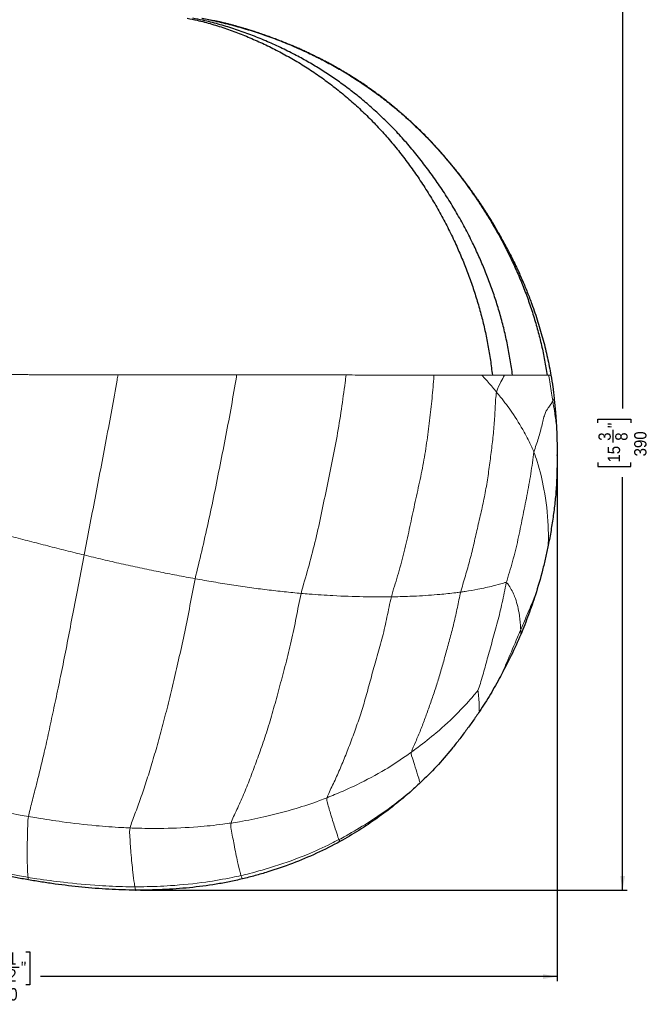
# Model space of a CAD drawing. Header units: millimetres. Extents: x 0 to 1682, y 0 to 1188.
# Tile 4 of 7: x 579 to 850, y 553 to 976. Entities that reach past the tile are written whole.
import ezdxf

# ---------------------------------------------------------------- set-up
doc = ezdxf.new("R2010")
doc.units = ezdxf.units.MM
doc.header["$LTSCALE"] = 2
doc.header["$PDSIZE"] = -1
doc.linetypes.add('SLD-Solido', pattern=[0])
doc.layers.add('FORMAT', color=7, linetype='SLD-Solido')
doc.styles.add('SLDTEXTSTYLE3', font='GOTHIC.TTF', dxfattribs={"width": 0.913})
doc.dimstyles.new('SLDDIMSTYLE0', dxfattribs={"dimtxt": 5.291667, "dimasz": 6, "dimexe": 0, "dimexo": 0.0625, "dimgap": 1.322917, "dimtad": 0, "dimdec": 1, "dimrnd": 1e-09, "dimzin": 12, "dimdsep": 46, "dimtxsty": 'SLDTEXTSTYLE3', "dimsah": 1, "dimcen": 0.09, "dimadec": 0, "dimazin": 3, "dimtfac": 1, "dimtdec": 1, "dimtofl": 0, "dimtmove": 0, "dimatfit": 3, "dimfxl": 1, "dimfrac": 2, "dimtolj": 1, "dimtzin": 12, "dimarcsym": 0})

# ---------------------------------------------------------------- blocks, each defined once
blk = doc.blocks.new('_D')
at = {"layer": 'FORMAT', "color": 7}
for p, q in [((336.34, 806.1), (336.34, 563.08)), ((810.08, 787.13), (810.08, 563.08)), ((564.76, 575.74), (563.15, 575.74)), ((563.15, 575.74), (563.15, 561.48)), ((581.79, 575.74), (583.4, 575.74)), ((583.4, 575.74), (583.4, 561.48)), ((573.36, 569.16), (578.83, 569.16)), ((336.34, 565.08), (558.52, 565.08)), ((810.08, 565.08), (588.03, 565.08)), ((563.15, 561.48), (564.76, 561.48)), ((583.4, 561.48), (581.79, 561.48))]:
    blk.add_line(p, q, dxfattribs=at)
for points in [[(336.34, 565.08), (342.34, 564.08), (342.34, 566.08)], [(810.08, 565.08), (804.08, 566.08), (804.08, 564.08)]]:
    blk.add_solid(points, dxfattribs=at)
at = {"layer": 'FORMAT', "color": 7, "attachment_point": 1, "style": 'SLDTEXTSTYLE3'}
for s, insert, char_height in [('18', (564.76, 571.45), 5.292), ('1', (574.14, 575.45), 5.29), ('"', (579.61, 571.45), 5.29), ('2', (574.14, 568.24), 5.29), ('470', (567.41, 560.11), 5.292)]:
    blk.add_mtext(s, dxfattribs=dict(at, insert=insert, char_height=char_height))
blk = doc.blocks.new('_D_1')
at = {"layer": 'FORMAT', "color": 7}
for p, q in [((658.88, 986.75), (840.21, 986.75)), ((838.21, 986.75), (838.21, 809.26)), ((827.55, 803.02), (827.55, 804.63)), ((827.55, 804.63), (841.82, 804.63)), ((841.82, 804.63), (841.82, 803.02)), ((834.14, 794.58), (834.14, 800.05)), ((827.55, 785.99), (827.55, 784.38)), ((827.55, 784.38), (841.82, 784.38)), ((841.82, 784.38), (841.82, 785.99)), ((838.21, 602.25), (838.21, 779.74)), ((630.98, 602.25), (840.21, 602.25))]:
    blk.add_line(p, q, dxfattribs=at)
for points in [[(838.21, 986.75), (837.21, 980.75), (839.21, 980.75)], [(838.21, 602.25), (839.21, 608.25), (837.21, 608.25)]]:
    blk.add_solid(points, dxfattribs=at)
at = {"layer": 'FORMAT', "color": 7, "attachment_point": 1, "rotation": 90, "style": 'SLDTEXTSTYLE3'}
for s, insert, char_height in [('"', (831.84, 800.83), 5.29), ('390', (843.19, 788.64), 5.292), ('3', (827.85, 795.36), 5.29), ('8', (835.06, 795.36), 5.29), ('15', (831.84, 785.99), 5.292)]:
    blk.add_mtext(s, dxfattribs=dict(at, insert=insert, char_height=char_height))

msp = doc.modelspace()

# ---------------------------------------------------------------- linework, layer by layer
at = {"color": 7, "linetype": 'SLD-Solido', "lineweight": 25}
msp.add_line((657.5, 976.99), (662.47, 975.97), dxfattribs=at)
for points, knots in [([(651.14, 976.99), (652.55, 976.7), (656.1, 975.97), (661.74, 974.48), (668.05, 972.51), (674.25, 970.18), (680.37, 967.61), (686.41, 964.8), (692.39, 961.72), (698.29, 958.38), (704.1, 954.74), (709.77, 950.83), (715.28, 946.66), (720.63, 942.24), (725.81, 937.57), (730.81, 932.66), (735.61, 927.53), (740.21, 922.17), (744.6, 916.61), (748.8, 910.87), (752.79, 904.95), (756.58, 898.87), (760.15, 892.63), (763.5, 886.25), (766.51, 879.95), (769.21, 873.76), (771.62, 867.71), (773.83, 861.56), (775.82, 855.32), (777.58, 849.04), (779.1, 842.73), (780.38, 836.39), (781.45, 830), (781.98, 825.71), (782.25, 823.56)], [0, 0, 0, 0, 0.021061, 0.053192, 0.085319, 0.117446, 0.14958, 0.181714, 0.213846, 0.246589, 0.27933, 0.312076, 0.344835, 0.377609, 0.410394, 0.443179, 0.475958, 0.508723, 0.541475, 0.57423, 0.606987, 0.639741, 0.67249, 0.705234, 0.737983, 0.767333, 0.796685, 0.826033, 0.855377, 0.884721, 0.913543, 0.942364, 0.971182, 1, 1, 1, 1]), ([(790.93, 823.55), (790.62, 825.74), (790, 830.11), (788.8, 836.62), (787.36, 843.07), (785.68, 849.46), (783.78, 855.73), (781.67, 861.89), (779.36, 867.92), (776.84, 873.86), (774.02, 879.97), (770.86, 886.23), (767.34, 892.62), (763.6, 898.85), (759.63, 904.94), (755.46, 910.85), (751.08, 916.6), (746.5, 922.18), (741.87, 927.35), (737.22, 932.15), (732.58, 936.58), (727.79, 940.83), (722.85, 944.87), (717.8, 948.69), (712.65, 952.29), (707.41, 955.65), (702.06, 958.8), (696.38, 961.85), (690.37, 964.8), (684.03, 967.62), (677.6, 970.18), (671.09, 972.5), (664.47, 974.47), (658.59, 975.97), (654.9, 976.7), (653.45, 976.99)], [0, 0, 0, 0, 0.02931, 0.058621, 0.087934, 0.117248, 0.146559, 0.175348, 0.204141, 0.232937, 0.261733, 0.294447, 0.327158, 0.359872, 0.39259, 0.42531, 0.458028, 0.490744, 0.523474, 0.552813, 0.582158, 0.611503, 0.640842, 0.670168, 0.698959, 0.727743, 0.756526, 0.785311, 0.817636, 0.849963, 0.882289, 0.91461, 0.946931, 0.979254, 1, 1, 1, 1]), ([(657.32, 976.99), (658.91, 976.68), (662.9, 975.9), (669.26, 974.35), (676.36, 972.37), (683.39, 970.11), (690.33, 967.58), (697.16, 964.8), (703.66, 961.85), (709.84, 958.78), (715.68, 955.6), (721.4, 952.18), (726.98, 948.55), (732.38, 944.73), (737.6, 940.73), (742.64, 936.57), (747.52, 932.21), (752.45, 927.47), (757.39, 922.31), (762.31, 916.74), (767.02, 910.98), (771.51, 905.05), (775.78, 898.96), (779.82, 892.71), (783.63, 886.32), (787.08, 880.02), (790.18, 873.83), (792.97, 867.77), (795.55, 861.62), (797.89, 855.38), (799.97, 849.08), (801.81, 842.75), (803.4, 836.39), (804.76, 829.98), (805.48, 825.68), (805.83, 823.52)], [0, 0, 0, 0, 0.02134, 0.053809, 0.08628, 0.118754, 0.15123, 0.183707, 0.216181, 0.245444, 0.274705, 0.303969, 0.333234, 0.362501, 0.391247, 0.419992, 0.448736, 0.477478, 0.510136, 0.542793, 0.57545, 0.608109, 0.640769, 0.67343, 0.70609, 0.738749, 0.768011, 0.797272, 0.826533, 0.855791, 0.88505, 0.913787, 0.942524, 0.971262, 1, 1, 1, 1]), ([(789.93, 875.45), (789.87, 875.57), (789.71, 875.89), (789.37, 876.55), (788.93, 877.4), (788.35, 878.49), (787.62, 879.87), (786.71, 881.54), (785.66, 883.44), (784.5, 885.48), (783.29, 887.54), (782.11, 889.51), (781.01, 891.31), (779.98, 892.95), (779.03, 894.44), (778.12, 895.83), (777.27, 897.11), (776.48, 898.29), (775.8, 899.28), (775.27, 900.06), (774.89, 900.6), (774.62, 900.99), (774.4, 901.31), (774.17, 901.64), (773.89, 902.03), (773.43, 902.67), (772.76, 903.61), (771.82, 904.9), (770.73, 906.37), (769.48, 908.02), (768.11, 909.79), (766.61, 911.68), (765.01, 913.66), (763.3, 915.72), (761.1, 918.28), (758.35, 921.38), (754.97, 925), (752.02, 927.97), (749.65, 930.26), (748.04, 931.79), (746.54, 933.16), (745.24, 934.33), (744.15, 935.29), (743.29, 936.03), (742.66, 936.58), (742.12, 937.04), (741.56, 937.51), (740.89, 938.07), (740.1, 938.73), (739.06, 939.58), (737.73, 940.65), (736.08, 941.95), (734.18, 943.4), (732.05, 944.99), (729.66, 946.71), (727.23, 948.39), (724.78, 950.02), (722.36, 951.58), (719.9, 953.11), (717.52, 954.53), (715.33, 955.79), (713.36, 956.89), (711.61, 957.84), (710.09, 958.65), (708.79, 959.32), (707.73, 959.86), (706.9, 960.27), (706.33, 960.55), (705.91, 960.76), (705.49, 960.96), (704.91, 961.25), (704.14, 961.62), (703.2, 962.06), (701.97, 962.64), (700.47, 963.32), (698.66, 964.13), (696.67, 965), (694.49, 965.91), (692.14, 966.86), (689.61, 967.85), (686.94, 968.84), (684.29, 969.79), (681.79, 970.64), (679.58, 971.36), (677.65, 971.96), (676.08, 972.44), (674.81, 972.81), (673.69, 973.14), (672.5, 973.47), (671.17, 973.84), (669.74, 974.22), (668.51, 974.54), (667.49, 974.8), (666.62, 975.01), (665.6, 975.26), (664.37, 975.55), (663.3, 975.8), (662.65, 975.94), (662.48, 975.98)], [0, 0, 0, 0, 0.003856, 0.009543, 0.015848, 0.022886, 0.032875, 0.044261, 0.05712, 0.071472, 0.085859, 0.099473, 0.112313, 0.123404, 0.133845, 0.143636, 0.152779, 0.161273, 0.168908, 0.174122, 0.178044, 0.180674, 0.182548, 0.184904, 0.187793, 0.191215, 0.198873, 0.208321, 0.219559, 0.231557, 0.245035, 0.259415, 0.274531, 0.290386, 0.306978, 0.334541, 0.363926, 0.395132, 0.408783, 0.422471, 0.43457, 0.44482, 0.453577, 0.460306, 0.465008, 0.468544, 0.472814, 0.477983, 0.484052, 0.491022, 0.501857, 0.514335, 0.528453, 0.544213, 0.561615, 0.580657, 0.596771, 0.613897, 0.631705, 0.648248, 0.663209, 0.676588, 0.688386, 0.698602, 0.707238, 0.714292, 0.719765, 0.723658, 0.725638, 0.728138, 0.731961, 0.737107, 0.743461, 0.750461, 0.76113, 0.772904, 0.785782, 0.799765, 0.814852, 0.831043, 0.848075, 0.865513, 0.881142, 0.894961, 0.906972, 0.917177, 0.924304, 0.930711, 0.938047, 0.946428, 0.955432, 0.964414, 0.969144, 0.974181, 0.980442, 0.987986, 0.996814, 1, 1, 1, 1]), ([(789.92, 875.44), (790.96, 873.35), (792.81, 869.65), (795.23, 864.22), (797.3, 859.22), (799.55, 853.3), (801.88, 846.43), (804.11, 838.73), (805.99, 831.09), (806.95, 826.04), (807.44, 823.51)], [0, 0, 0, 0, 0.127384, 0.225714, 0.324063, 0.422389, 0.571028, 0.719666, 0.859714, 1, 1, 1, 1]), ([(807.44, 823.51), (807.72, 821.81), (807.98, 820.11), (808.34, 817.54), (808.45, 816.69), (808.67, 814.97), (808.77, 814.12), (808.86, 813.26)], [0, 0, 0, 0, 0.5, 0.5, 0.75, 0.75, 1, 1, 1, 1]), ([(808.86, 813.26), (809.05, 811.4), (809.22, 809.55), (809.44, 806.76), (809.51, 805.83), (809.64, 803.97), (809.69, 803.04), (809.74, 802.11)], [0, 0, 0, 0, 0.5, 0.5, 0.75, 0.75, 1, 1, 1, 1]), ([(809.74, 802.11), (809.96, 797.79), (810.08, 793.47), (810.08, 786.99), (810.05, 784.83), (809.94, 780.5), (809.86, 778.34), (809.62, 774.02), (809.45, 771.87), (809.01, 767.57), (808.74, 765.42), (808.15, 761.14), (807.82, 759), (807.09, 754.74), (806.69, 752.61), (806.27, 750.49)], [0, 0, 0, 0, 0.25, 0.25, 0.375, 0.375, 0.5, 0.5, 0.625, 0.625, 0.75, 0.75, 0.875, 0.875, 1, 1, 1, 1]), ([(806.27, 750.49), (805.91, 748.69), (805.52, 746.89), (804.71, 743.31), (804.27, 741.52), (802.89, 736.18), (801.86, 732.65), (800.74, 729.15)], [0, 0, 0, 0, 0.25, 0.25, 0.5, 0.5, 1, 1, 1, 1]), ([(800.74, 729.15), (799.81, 726.27), (798.82, 723.41), (797.25, 719.15), (796.71, 717.74), (795.6, 714.92), (795.03, 713.52), (794.43, 712.13)], [0, 0, 0, 0, 0.5, 0.5, 0.75, 0.75, 1, 1, 1, 1]), ([(794.43, 712.13), (793.12, 709.06), (791.74, 706.03), (788.84, 700.02), (787.34, 697.04), (785.76, 694.1)], [0, 0, 0, 0, 0.5, 0.5, 1, 1, 1, 1]), ([(785.76, 694.1), (784.37, 691.5), (782.91, 688.94), (780.63, 685.16), (779.86, 683.9), (778.27, 681.42), (777.46, 680.19), (776.65, 678.96)], [0, 0, 0, 0, 0.5, 0.5, 0.75, 0.75, 1, 1, 1, 1]), ([(776.65, 678.96), (775.73, 677.57), (774.78, 676.2), (772.86, 673.48), (771.88, 672.14), (769.9, 669.47), (768.89, 668.14), (766.85, 665.51), (765.81, 664.21), (762.65, 660.34), (760.48, 657.82), (755.96, 652.92), (753.63, 650.55), (751.19, 648.29)], [0, 0, 0, 0, 0.125, 0.125, 0.25, 0.25, 0.375, 0.375, 0.5, 0.5, 0.75, 0.75, 1, 1, 1, 1]), ([(747.45, 644.9), (745.09, 642.81), (742.69, 640.79), (737.77, 636.88), (735.26, 634.99), (730.13, 631.35), (727.52, 629.6), (722.2, 626.27), (719.49, 624.67), (716.75, 623.15)], [0, 0, 0, 0, 0.25, 0.25, 0.5, 0.5, 0.75, 0.75, 1, 1, 1, 1]), ([(716.75, 623.15), (713.46, 621.32), (710.11, 619.63), (703.3, 616.49), (699.83, 615.04), (692.82, 612.38), (689.27, 611.16), (683.9, 609.5), (682.1, 608.97), (678.49, 607.98), (676.67, 607.51), (674.84, 607.07)], [0, 0, 0, 0, 0.25, 0.25, 0.5, 0.5, 0.75, 0.75, 0.875, 0.875, 1, 1, 1, 1]), ([(582.86, 606.65), (580.98, 606.98), (579.11, 607.33), (575.36, 608.05), (573.49, 608.43), (567.89, 609.6), (564.16, 610.45), (553.03, 613.14), (545.68, 615.17), (538.37, 617.38)], [0, 0, 0, 0, 0.125, 0.125, 0.25, 0.25, 0.5, 0.5, 1, 1, 1, 1]), ([(628.98, 602.25), (627.04, 602.26), (625.11, 602.31), (621.25, 602.43), (619.32, 602.51), (613.53, 602.83), (609.67, 603.13), (601.98, 603.89), (598.14, 604.34), (592.4, 605.13), (590.49, 605.41), (586.67, 606.01), (584.77, 606.32), (582.86, 606.65)], [0, 0, 0, 0, 0.125, 0.125, 0.25, 0.25, 0.5, 0.5, 0.75, 0.75, 0.875, 0.875, 1, 1, 1, 1]), ([(674.84, 607.07), (672.97, 606.62), (671.09, 606.21), (667.31, 605.45), (665.42, 605.1), (659.71, 604.15), (655.89, 603.66), (648.22, 602.9), (644.37, 602.63), (638.6, 602.38), (636.68, 602.33), (632.83, 602.25), (630.9, 602.24), (628.98, 602.25)], [0, 0, 0, 0, 0.125, 0.125, 0.25, 0.25, 0.5, 0.5, 0.75, 0.75, 0.875, 0.875, 1, 1, 1, 1])]:
    msp.add_open_spline(points, degree=3, knots=knots, dxfattribs=at)
at = {"color": 8, "linetype": 'SLD-Solido', "lineweight": 18}
for points, knots in [([(575.89, 823.79), (576.53, 823.79), (577.82, 823.79), (579.75, 823.79), (581.69, 823.79), (582.98, 823.78), (583.62, 823.78)], [0.747575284, 0.747575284, 0.747575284, 0.747575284, 0.74902067, 0.750466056, 0.751911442, 0.753356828, 0.753356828, 0.753356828, 0.753356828]), ([(583.62, 823.78), (583.69, 823.78), (583.83, 823.78), (584.04, 823.78), (584.25, 823.78), (584.39, 823.78), (584.46, 823.78)], [0.7533568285, 0.7533568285, 0.7533568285, 0.7533568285, 0.7535137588, 0.7536706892, 0.7538276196, 0.75398455, 0.75398455, 0.75398455, 0.75398455]), ([(584.46, 823.78), (584.91, 823.78), (585.82, 823.78), (587.17, 823.78), (588.53, 823.78), (589.43, 823.78), (589.88, 823.78)], [0.75398455, 0.75398455, 0.75398455, 0.75398455, 0.75500093, 0.75601731, 0.75703369, 0.75805007, 0.75805007, 0.75805007, 0.75805007]), ([(621.35, 823.75), (621.2, 822.96), (620.3, 817.95), (618.64, 808.69), (616.33, 795.96), (613.91, 783.28), (611.49, 770.73), (609.12, 758.39), (607.58, 750.29), (606.81, 746.28)], [0.4843998, 0.4843998, 0.4843998, 0.4843998, 0.5, 0.5833333, 0.6666667, 0.75, 0.8333333, 0.9166667, 1, 1, 1, 1]), ([(672.37, 823.7), (672.32, 823.38), (671.59, 818.91), (670.11, 810.23), (667.74, 797.63), (665.23, 785.04), (662.74, 772.49), (660.13, 760.1), (657.34, 747.94), (655.39, 740.01), (654.54, 736.08)], [0.4104401, 0.4104401, 0.4104401, 0.4104401, 0.4166667, 0.5, 0.5833333, 0.6666667, 0.75, 0.8333333, 0.9166667, 1, 1, 1, 1]), ([(672.37, 823.7), (674.45, 823.69), (678.58, 823.69), (684.7, 823.68), (690.74, 823.68), (696.7, 823.67), (702.55, 823.66), (710.21, 823.65), (715.76, 823.65), (719.39, 823.64)], [0.81991614, 0.81991614, 0.81991614, 0.81991614, 0.82470403, 0.82949192, 0.83427981, 0.8390677, 0.84385559, 0.84864348, 0.85821926, 0.85821926, 0.85821926, 0.85821926]), ([(719.39, 823.64), (719.25, 822.55), (718.61, 817.66), (717.41, 808.9), (715.56, 797.37), (713.32, 785.86), (710.88, 774.38), (708.58, 762.91), (706.05, 751.61), (703.13, 740.54), (700.95, 733.34), (700.09, 729.78)], [0.3092487, 0.3092487, 0.3092487, 0.3092487, 0.3333333, 0.4166667, 0.5, 0.5833333, 0.6666667, 0.75, 0.8333333, 0.9166667, 1, 1, 1, 1]), ([(757.12, 823.6), (757.12, 823.45), (756.91, 820.15), (756.35, 813.66), (755.29, 804.08), (754.07, 794.42), (752.47, 784.77), (750.45, 775.18), (748.28, 765.61), (746.31, 756.06), (744.17, 746.61), (741.6, 737.34), (739.62, 731.3), (738.85, 728.32)], [0.1628199, 0.1628199, 0.1628199, 0.1628199, 0.1666667, 0.25, 0.3333333, 0.4166667, 0.5, 0.5833333, 0.6666667, 0.75, 0.8333333, 0.9166667, 1, 1, 1, 1]), ([(757.12, 823.6), (759.04, 823.6), (762.78, 823.59), (768.07, 823.58), (773.06, 823.58), (776.19, 823.57), (777.7, 823.57)], [0.89514224, 0.89514224, 0.89514224, 0.89514224, 0.90155016, 0.90795807, 0.91436598, 0.9207739, 0.9207739, 0.9207739, 0.9207739]), ([(777.7, 823.57), (778.58, 823.57), (780.12, 823.57), (781.61, 823.57), (782.25, 823.56)], [0.920773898, 0.920773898, 0.920773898, 0.920773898, 0.924500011, 0.927435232, 0.927435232, 0.927435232, 0.927435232]), ([(784.09, 816.29), (783.5, 817), (782.3, 818.44), (780.44, 820.58), (778.89, 822.29), (777.97, 823.29), (777.7, 823.57)], [0, 0, 0, 0, 0.0833333, 0.1666667, 0.25, 0.2834415, 0.2834415, 0.2834415, 0.2834415]), ([(782.25, 823.56), (782.42, 823.56), (783, 823.56), (783.97, 823.56), (784.95, 823.56), (785.72, 823.56), (786.28, 823.56), (786.84, 823.56), (787.21, 823.56), (787.41, 823.56)], [0, 0, 0, 0, 0.096209, 0.322066, 0.547955, 0.658196, 0.773918, 0.880802, 1, 1, 1, 1]), ([(784.09, 816.29), (784.48, 818.08), (785.77, 820.35), (786.94, 822.62), (787.41, 823.56)], [0, 0, 0, 0, 0.0833333, 0.1423641, 0.1423641, 0.1423641, 0.1423641]), ([(787.41, 823.56), (787.59, 823.56), (787.95, 823.56), (788.46, 823.55), (788.92, 823.55), (789.49, 823.55), (790.16, 823.55), (790.68, 823.55), (790.93, 823.55)], [0, 0, 0, 0, 0.152915, 0.293328, 0.421525, 0.537777, 0.775476, 1, 1, 1, 1]), ([(790.93, 823.55), (791.02, 823.55), (792.29, 823.55), (794.61, 823.54), (797.51, 823.54), (800, 823.53), (802.13, 823.53), (803.92, 823.53), (805.11, 823.52), (805.68, 823.52), (805.83, 823.52)], [0.94193273, 0.94193273, 0.94193273, 0.94193273, 0.94239965, 0.94912095, 0.95584225, 0.96256355, 0.96928485, 0.97600615, 0.98272745, 0.98553778, 0.98553778, 0.98553778, 0.98553778]), ([(805.83, 823.52), (805.89, 823.52), (805.99, 823.52), (806.15, 823.52), (806.29, 823.52), (806.39, 823.52), (806.43, 823.52)], [0, 0, 0, 0, 0.0340503, 0.0681006, 0.1021508, 0.1362011, 0.1362011, 0.1362011, 0.1362011]), ([(808.21, 812.55), (808.05, 813.57), (807.54, 817.28), (806.91, 820.98), (806.43, 823.52)], [0, 0, 0, 0, 0.0833333, 0.2654756, 0.2654756, 0.2654756, 0.2654756]), ([(806.43, 823.52), (806.58, 823.52), (806.74, 823.52), (806.88, 823.52), (806.9, 823.52)], [0.1362011, 0.1362011, 0.1362011, 0.1362011, 0.244176, 0.2617559, 0.2617559, 0.2617559, 0.2617559]), ([(806.9, 823.52), (807, 823.52), (807.17, 823.52), (807.31, 823.51), (807.37, 823.51)], [0.2617559, 0.2617559, 0.2617559, 0.2617559, 0.3521508, 0.432278, 0.432278, 0.432278, 0.432278]), ([(800.14, 790.44), (799.83, 791.24), (798.54, 794.1), (795.65, 799.84), (791.24, 807.02), (786.96, 812.73), (784.67, 815.57), (784.09, 816.29)], [0, 0, 0, 0, 0.083333, 0.333333, 0.666667, 0.916667, 1, 1, 1, 1]), ([(808.86, 813.26), (808.85, 813.24), (808.76, 813.13), (808.55, 812.93), (808.33, 812.73), (808.21, 812.55)], [0.8222435, 0.8222435, 0.8222435, 0.8222435, 0.8333333, 0.9166667, 1, 1, 1, 1]), ([(808.21, 812.55), (808.46, 810.98), (809.04, 807.52), (809.5, 804.1), (809.74, 802.11)], [0, 0, 0, 0, 0.0833333, 0.201689, 0.201689, 0.201689, 0.201689]), ([(800.14, 790.44), (799.86, 789.11), (799.48, 785.96), (798.58, 779.61), (797.1, 771.88), (795.21, 762.33), (793.34, 752.87), (791.4, 745.07), (789.59, 738.89), (788.63, 735.82), (788.25, 734.35)], [0, 0, 0, 0, 0.083333, 0.166667, 0.333333, 0.5, 0.666667, 0.833333, 0.916667, 1, 1, 1, 1]), ([(800.14, 790.44), (800.63, 789.18), (802.43, 783.81), (804.97, 773.2), (806.32, 761.36), (806.36, 753.32), (806.27, 750.49)], [0, 0, 0, 0, 0.0833333, 0.3333333, 0.6666667, 0.8446271, 0.8446271, 0.8446271, 0.8446271]), ([(768.67, 730.37), (769.32, 730.46), (771.86, 730.81), (776.71, 731.62), (782.15, 732.85), (786.04, 733.93), (787.91, 734.5), (788.25, 734.35)], [0, 0, 0, 0, 0.083333, 0.333333, 0.666667, 0.916667, 1, 1, 1, 1]), ([(788.25, 734.35), (787.88, 732.88), (787.35, 730.04), (786.18, 724.4), (784.52, 717.51), (782.21, 709.29), (780.02, 701.5), (778.49, 695.72), (777.08, 691.1), (776.38, 688.85), (776.03, 688.01)], [0, 0, 0, 0, 0.083333, 0.166667, 0.333333, 0.5, 0.666667, 0.833333, 0.916667, 1, 1, 1, 1]), ([(788.25, 734.35), (788.71, 734.14), (790.05, 732.15), (792.25, 728.01), (793.73, 722.01), (794.3, 717.23), (794.41, 714.83), (794.42, 714.23)], [0, 0, 0, 0, 0.083333, 0.333333, 0.666667, 0.916667, 1, 1, 1, 1]), ([(700.09, 729.78), (701.26, 729.67), (705.89, 729.28), (714.94, 728.69), (725.74, 728.31), (733.92, 728.25), (737.88, 728.31), (738.85, 728.32)], [0, 0, 0, 0, 0.083333, 0.333333, 0.666667, 0.916667, 1, 1, 1, 1]), ([(738.85, 728.32), (739.79, 728.33), (743.5, 728.39), (750.67, 728.64), (758.99, 729.23), (765.07, 729.88), (767.96, 730.28), (768.67, 730.37)], [0, 0, 0, 0, 0.083333, 0.333333, 0.666667, 0.916667, 1, 1, 1, 1]), ([(794.42, 714.23), (794.8, 715.11), (796.35, 718.61), (798.49, 723.68), (800.13, 727.65), (800.74, 729.15)], [0, 0, 0, 0, 0.0833333, 0.3333333, 0.4892719, 0.4892719, 0.4892719, 0.4892719]), ([(785.76, 694.1), (786.81, 696.38), (789.23, 701.87), (792.1, 708.66), (793.95, 713.12), (794.42, 714.23)], [0.4835747, 0.4835747, 0.4835747, 0.4835747, 0.6666667, 0.9166667, 1, 1, 1, 1]), ([(794.42, 714.23), (794.43, 713.86), (794.44, 713.16), (794.44, 712.47), (794.43, 712.13)], [0, 0, 0, 0, 0.0833333, 0.1621655, 0.1621655, 0.1621655, 0.1621655]), ([(776.03, 688.01), (775.76, 687.66), (772.96, 684.36), (767.13, 677.89), (759.01, 670.41), (751.97, 664.91), (748.38, 662.23), (747.48, 661.57)], [0, 0, 0, 0, 0.083333, 0.333333, 0.666667, 0.916667, 1, 1, 1, 1]), ([(776.03, 688.01), (776.1, 687.93), (776.24, 686.44), (776.53, 683.65), (776.6, 680.9), (776.64, 679.32), (776.65, 678.96)], [0, 0, 0, 0, 0.0833333, 0.3333333, 0.6666667, 0.7689931, 0.7689931, 0.7689931, 0.7689931]), ([(747.48, 661.57), (746.57, 660.91), (742.89, 658.3), (735.29, 653.32), (725.11, 647.94), (716.63, 644.15), (712.3, 642.39), (711.22, 641.96)], [0, 0, 0, 0, 0.083333, 0.333333, 0.666667, 0.916667, 1, 1, 1, 1]), ([(747.48, 661.57), (747.25, 660.78), (747.87, 659.08), (748.91, 655.77), (750.06, 652.11), (750.83, 649.64), (751.11, 648.5), (751.19, 648.29)], [0, 0, 0, 0, 0.0833333, 0.3333333, 0.6666667, 0.9166667, 0.9840317, 0.9840317, 0.9840317, 0.9840317]), ([(582.87, 633.88), (581.67, 634.08), (576.85, 634.92), (567.24, 636.73), (555.29, 639.37), (545.8, 641.75), (541.07, 643.01), (539.89, 643.33)], [0, 0, 0, 0, 0.083333, 0.333333, 0.666667, 0.916667, 1, 1, 1, 1]), ([(747.45, 644.9), (745.1, 642.94), (739, 638.09), (729.67, 631.58), (721.49, 626.75), (717.32, 624.49), (716.27, 623.93)], [0.1174544, 0.1174544, 0.1174544, 0.1174544, 0.3333333, 0.6666667, 0.9166667, 1, 1, 1, 1]), ([(711.22, 641.96), (710.13, 641.53), (705.76, 639.84), (696.8, 636.86), (685.28, 633.87), (675.91, 632.02), (671.17, 631.26), (669.98, 631.08)], [0, 0, 0, 0, 0.083333, 0.333333, 0.666667, 0.916667, 1, 1, 1, 1]), ([(711.22, 641.96), (710.93, 640.99), (711.72, 638.54), (713.05, 633.88), (714.62, 628.86), (715.7, 625.69), (716.11, 624.25), (716.27, 623.93)], [0, 0, 0, 0, 0.083333, 0.333333, 0.666667, 0.916667, 1, 1, 1, 1]), ([(582.87, 633.88), (582.65, 632.69), (582.5, 628.83), (582.32, 621.85), (582.29, 614.37), (582.48, 609.92), (582.65, 608.13), (582.7, 607.73)], [0, 0, 0, 0, 0.083333, 0.333333, 0.666667, 0.916667, 1, 1, 1, 1]), ([(626.53, 628.97), (625.31, 629.02), (620.45, 629.25), (610.7, 629.93), (598.57, 631.38), (588.91, 632.88), (584.08, 633.67), (582.87, 633.88)], [0, 0, 0, 0, 0.083333, 0.333333, 0.666667, 0.916667, 1, 1, 1, 1]), ([(669.98, 631.08), (668.79, 630.9), (664.03, 630.23), (654.43, 629.22), (642.32, 628.7), (632.61, 628.75), (627.75, 628.92), (626.53, 628.97)], [0, 0, 0, 0, 0.083333, 0.333333, 0.666667, 0.916667, 1, 1, 1, 1]), ([(669.98, 631.08), (669.66, 630), (670.29, 626.82), (671.37, 620.91), (672.64, 614.79), (673.65, 610.73), (674.06, 608.93), (674.21, 608.51)], [0, 0, 0, 0, 0.083333, 0.333333, 0.666667, 0.916667, 1, 1, 1, 1]), ([(626.53, 628.97), (626.24, 627.82), (626.5, 624.14), (626.97, 617.41), (627.63, 610.34), (628.23, 605.96), (628.51, 604.11), (628.61, 603.68)], [0, 0, 0, 0, 0.083333, 0.333333, 0.666667, 0.916667, 1, 1, 1, 1]), ([(716.27, 623.93), (715.16, 623.35), (710.73, 621.08), (701.64, 616.96), (689.89, 612.72), (680.29, 609.95), (675.43, 608.78), (674.21, 608.51)], [0, 0, 0, 0, 0.083333, 0.333333, 0.666667, 0.916667, 1, 1, 1, 1]), ([(582.7, 607.73), (581.45, 607.94), (576.45, 608.82), (566.49, 610.79), (554.14, 613.71), (544.36, 616.43), (539.49, 617.86), (538.27, 618.23)], [0, 0, 0, 0, 0.083333, 0.333333, 0.666667, 0.916667, 1, 1, 1, 1]), ([(628.61, 603.68), (627.32, 603.68), (622.2, 603.75), (611.95, 604.16), (599.19, 605.35), (589.03, 606.73), (583.97, 607.52), (582.7, 607.73)], [0, 0, 0, 0, 0.083333, 0.333333, 0.666667, 0.916667, 1, 1, 1, 1]), ([(582.7, 607.73), (582.75, 607.35), (582.8, 606.99), (582.86, 606.65), (582.86, 606.65)], [0, 0, 0, 0, 0.08333333, 0.08360571, 0.08360571, 0.08360571, 0.08360571]), ([(674.21, 608.51), (672.97, 608.23), (667.98, 607.15), (657.91, 605.38), (645.2, 604.11), (634.99, 603.72), (629.88, 603.68), (628.61, 603.68)], [0, 0, 0, 0, 0.083333, 0.333333, 0.666667, 0.916667, 1, 1, 1, 1]), ([(674.21, 608.51), (674.37, 608.08), (674.6, 607.6), (674.81, 607.14), (674.84, 607.07)], [0, 0, 0, 0, 0.08333333, 0.09931693, 0.09931693, 0.09931693, 0.09931693]), ([(628.61, 603.68), (628.7, 603.25), (628.83, 602.77), (628.96, 602.31), (628.98, 602.25)], [0, 0, 0, 0, 0.08333333, 0.09618388, 0.09618388, 0.09618388, 0.09618388])]:
    msp.add_open_spline(points, degree=3, knots=knots, dxfattribs=at)
for points in [[(589.88, 823.78), (592.5, 823.78), (597.73, 823.77), (605.59, 823.76), (613.46, 823.76), (618.72, 823.75), (621.35, 823.75)], [(621.35, 823.75), (623.49, 823.75), (627.79, 823.74), (634.23, 823.73), (640.65, 823.73), (647.06, 823.72), (653.45, 823.72), (659.81, 823.71), (666.12, 823.7), (670.3, 823.7), (672.37, 823.7)], [(719.39, 823.64), (722.88, 823.64), (729.72, 823.63), (739.46, 823.62), (748.64, 823.61), (754.36, 823.6), (757.12, 823.6)], [(807.37, 823.51), (807.4, 823.51), (807.42, 823.51), (807.44, 823.51)], [(784.09, 816.29), (783.66, 814.33), (783.51, 809.49), (783.05, 802.22), (782.31, 794.95), (781.39, 787.66), (780.42, 780.34), (779.23, 773.03), (777.69, 765.78), (775.98, 758.58), (774.38, 751.39), (772.66, 744.29), (770.69, 737.27), (769.25, 732.64), (768.67, 730.37)], [(808.21, 812.55), (808.09, 812.37), (807.84, 811.85), (807.39, 811.06), (806.87, 810.27), (806.26, 809.48), (805.59, 808.59), (804.91, 807.23), (804.26, 805.11), (803.64, 802.36), (802.93, 799.44), (802.08, 796.51), (801.11, 793.59), (800.4, 791.65), (800.14, 790.44)], [(560.03, 758.39), (561.32, 758.04), (563.89, 757.34), (567.77, 756.3), (571.65, 755.27), (575.54, 754.24), (579.43, 753.21), (583.32, 752.19), (587.23, 751.19), (591.13, 750.18), (595.05, 749.19), (598.96, 748.2), (602.88, 747.23), (605.5, 746.59), (606.81, 746.28)], [(582.87, 633.88), (583.24, 635.77), (584.35, 639.97), (586.1, 646.8), (587.98, 654.36), (589.93, 662.57), (591.85, 671.32), (593.81, 680.54), (595.87, 690.26), (597.99, 700.48), (600.07, 711.19), (602.21, 722.4), (604.47, 734.13), (606.02, 742.2), (606.81, 746.28)], [(606.81, 746.28), (608.13, 745.96), (610.79, 745.31), (614.78, 744.35), (618.77, 743.43), (622.76, 742.52), (626.76, 741.63), (630.74, 740.77), (634.73, 739.93), (638.71, 739.11), (642.68, 738.31), (646.65, 737.54), (650.6, 736.79), (653.23, 736.31), (654.54, 736.08)], [(626.53, 628.97), (626.99, 630.81), (628.63, 634.93), (631.07, 641.58), (633.49, 648.79), (635.89, 656.51), (638.3, 664.72), (640.67, 673.41), (642.99, 682.59), (645.31, 692.29), (647.71, 702.51), (650.08, 713.23), (652.31, 724.45), (653.71, 732.18), (654.54, 736.08)], [(654.54, 736.08), (655.86, 735.84), (658.48, 735.37), (662.4, 734.69), (666.29, 734.04), (670.17, 733.43), (674.03, 732.85), (677.85, 732.3), (681.64, 731.8), (685.4, 731.32), (689.13, 730.88), (692.82, 730.47), (696.48, 730.11), (698.89, 729.88), (700.09, 729.78)], [(669.98, 631.08), (670.49, 632.81), (672.47, 636.83), (675.32, 643.25), (678.05, 650.05), (680.73, 657.22), (683.48, 664.82), (686.11, 672.84), (688.54, 681.23), (690.9, 690.07), (693.45, 699.41), (695.88, 709.19), (697.99, 719.33), (699.24, 726.27), (700.09, 729.78)], [(711.22, 641.96), (711.68, 643.51), (713.61, 647.31), (716.34, 653.27), (718.91, 659.48), (721.4, 665.94), (723.93, 672.73), (726.3, 679.83), (728.42, 687.19), (730.46, 694.84), (732.8, 702.83), (735.08, 711.08), (737.01, 719.57), (738.1, 725.37), (738.85, 728.32)], [(747.48, 661.57), (747.83, 662.83), (749.32, 666.09), (751.43, 671.09), (753.38, 676.22), (755.26, 681.51), (757.19, 687.02), (759.04, 692.67), (760.72, 698.43), (762.33, 704.39), (764.1, 710.66), (765.79, 717.12), (767.25, 723.68), (768.1, 728.11), (768.67, 730.37)], [(716.27, 623.93), (716.4, 623.65), (716.58, 623.39), (716.75, 623.15)]]:
    msp.add_open_spline(points, degree=3, dxfattribs=at)
at = {"color": 7, "linetype": 'SLD-Solido', "lineweight": 25}
msp.add_open_spline([(751.19, 648.29), (749.96, 647.14), (748.71, 646.01), (747.45, 644.9)], degree=3, dxfattribs=at)
at = {"layer": 'FORMAT', "color": 7}
for p in [(810.08, 789.13), (628.98, 602.25)]:
    msp.add_point(p, dxfattribs=at)

# ---------------------------------------------------------------- dimensions: what is measured, and where the dimension line sits
dim = msp.add_linear_dim(base=(838.21, 986.75), p1=(628.98, 602.25), p2=(656.88, 986.75), angle=90, dimstyle='SLDDIMSTYLE0', dxfattribs=at)
dim.commit()
dim.dimension.update_dxf_attribs({"geometry": '_D_1', "text_midpoint": (838.21, 794.5), "dimtype": 160})
dim = msp.add_linear_dim(base=(810.08, 565.08), p1=(336.34, 808.1), p2=(810.08, 789.13), dimstyle='SLDDIMSTYLE0', dxfattribs=at)
dim.commit()
dim.dimension.update_dxf_attribs({"geometry": '_D', "text_midpoint": (573.28, 565.08), "dimtype": 160})

doc.saveas('drawing.dxf')
